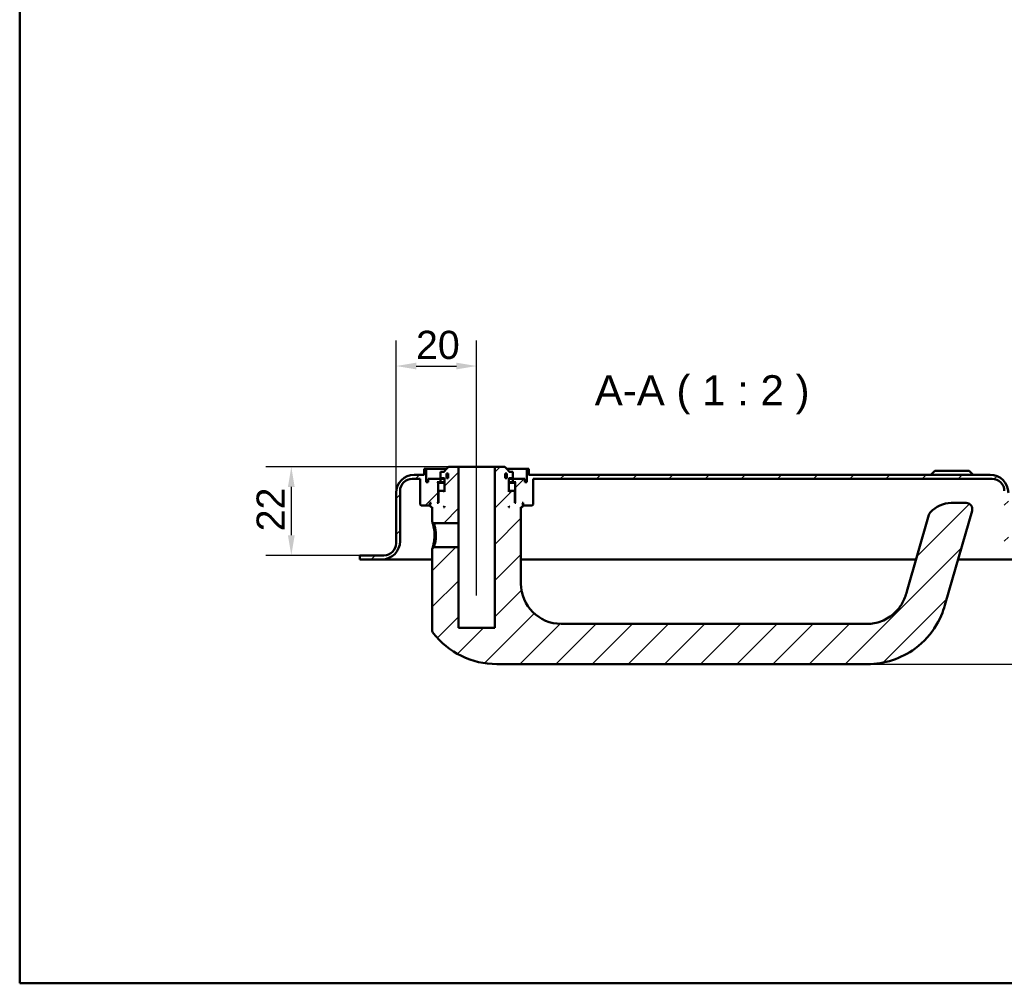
# Model space of a CAD drawing. Header units: millimetres. Extents: x 20 to 833, y 20 to 574.
# Tile 1 of 8: x 20 to 264, y 20 to 259. Entities that reach past the tile are written whole.
import ezdxf

# ---------------------------------------------------------------- set-up
doc = ezdxf.new("R2010")
doc.units = ezdxf.units.MM
doc.header["$LTSCALE"] = 2
for name, color, linetype, lineweight in [('Bemaßungen(DIN)', 7, 'Continuous', 25), ('Mittellinie(DIN)', 7, 'Continuous', 25), ('Sichtbare Kanten(DIN)', 7, 'Continuous', 50), ('Skizziergeometrie(DIN)', 7, 'Continuous', 50), ('Symbole(DIN)', 7, 'Continuous', 25)]:
    doc.layers.add(name, color=color, linetype=linetype, lineweight=lineweight)
doc.layers.add('Schraffur', color=179, linetype='Continuous', lineweight=9, true_color=0x1e1e47)
doc.styles.add('Aktuell-DINGroßer Text', font='arial.ttf')
doc.styles.add('STANDARD-DIN~0', font='arial.ttf')
doc.dimstyles.new('CAD-LAN', dxfattribs={"dimscale": 2, "dimtxt": 3.5, "dimasz": 2.5, "dimexe": 3.175, "dimexo": 0, "dimgap": 0.8, "dimtad": 1, "dimrnd": 1e-08, "dimtxsty": 'STANDARD-DIN~0', "dimcen": 0.09, "dimdle": 10, "dimclrd": 250, "dimclre": 250, "dimclrt": 250, "dimadec": 0, "dimazin": 2, "dimtfac": 1, "dimtmove": 0, "dimatfit": 3, "dimfxl": 1, "dimtolj": 1, "dimtzin": 0, "dimlwd": 25, "dimlwe": 25, "dimarcsym": 0})

# ---------------------------------------------------------------- blocks, each defined once
blk = doc.blocks.new('Ränder Standardrahmen')
at = {"layer": 'Skizziergeometrie(DIN)', "flags": 128}
blk.add_lwpolyline([(10, 10), (10, 287), (410, 287), (410, 10), (10, 10)], dxfattribs=at)
blk = doc.blocks.new('*D25')
at = {"layer": 'Bemaßungen(DIN)', "color": 250, "linetype": 'Continuous', "lineweight": 25, "true_color": 0x3f3f3f, "transparency": 16777216}
for p, q in [((113.43, 141.73), (113.43, 179.58)), ((133.43, 153.23), (133.43, 179.58)), ((118.43, 173.23), (128.43, 173.23))]:
    blk.add_line(p, q, dxfattribs=at)
at = {"layer": 'Bemaßungen(DIN)', "color": 250, "linetype": 'Continuous', "true_color": 0x3f3f3f, "transparency": 16777216}
for points in [[(118.43, 174.06), (118.43, 172.4), (113.43, 173.23)], [(128.43, 174.06), (128.43, 172.4), (133.43, 173.23)]]:
    blk.add_solid(points, dxfattribs=at)
at = {"layer": 'Defpoints', "color": 0, "linetype": 'Continuous', "transparency": 16777216}
for p in [(133.43, 173.23), (133.43, 153.23), (113.43, 141.73)]:
    blk.add_point(p, dxfattribs=at)
at = {"layer": 'Bemaßungen(DIN)', "color": 250, "linetype": 'Continuous', "lineweight": 25, "true_color": 0x3f3f3f, "transparency": 16777216, "insert": (118.37, 181.98), "char_height": 7, "attachment_point": 1, "style": 'STANDARD-DIN~0'}
blk.add_mtext('\\A1;20', dxfattribs=at)
blk = doc.blocks.new('*D26')
at = {"layer": 'Bemaßungen(DIN)', "color": 250, "linetype": 'Continuous', "lineweight": 25, "true_color": 0x3f3f3f, "transparency": 16777216}
for p, q in [((126.43, 148.23), (81.08, 148.23)), ((87.43, 143.23), (87.43, 131.23)), ((104.43, 126.23), (81.08, 126.23))]:
    blk.add_line(p, q, dxfattribs=at)
at = {"layer": 'Bemaßungen(DIN)', "color": 250, "linetype": 'Continuous', "true_color": 0x3f3f3f, "transparency": 16777216}
for points in [[(86.59, 143.23), (88.26, 143.23), (87.43, 148.23)], [(86.59, 131.23), (88.26, 131.23), (87.43, 126.23)]]:
    blk.add_solid(points, dxfattribs=at)
at = {"layer": 'Defpoints', "color": 0, "linetype": 'Continuous', "transparency": 16777216}
for p in [(126.43, 148.23), (87.43, 126.23), (104.43, 126.23)]:
    blk.add_point(p, dxfattribs=at)
at = {"layer": 'Bemaßungen(DIN)', "color": 250, "linetype": 'Continuous', "lineweight": 25, "true_color": 0x3f3f3f, "transparency": 16777216, "insert": (78.8, 132.19), "char_height": 7, "attachment_point": 1, "rotation": 90, "style": 'STANDARD-DIN~0'}
blk.add_mtext('\\A1;22', dxfattribs=at)
blk = doc.blocks.new('*D27')
at = {"layer": 'Bemaßungen(DIN)', "color": 250, "linetype": 'Continuous', "lineweight": 25, "true_color": 0x3f3f3f, "transparency": 16777216}
for p, q in [((274.43, 125.23), (307.43, 125.23)), ((301.08, 104.23), (301.08, 120.23)), ((230.43, 99.23), (307.43, 99.23))]:
    blk.add_line(p, q, dxfattribs=at)
at = {"layer": 'Bemaßungen(DIN)', "color": 250, "linetype": 'Continuous', "true_color": 0x3f3f3f, "transparency": 16777216}
for points in [[(300.25, 120.23), (301.91, 120.23), (301.08, 125.23)], [(300.25, 104.23), (301.91, 104.23), (301.08, 99.23)]]:
    blk.add_solid(points, dxfattribs=at)
at = {"layer": 'Defpoints', "color": 0, "linetype": 'Continuous', "transparency": 16777216}
for p in [(274.43, 125.23), (301.08, 125.23), (230.43, 99.23)]:
    blk.add_point(p, dxfattribs=at)
at = {"layer": 'Bemaßungen(DIN)', "color": 250, "linetype": 'Continuous', "lineweight": 25, "true_color": 0x3f3f3f, "transparency": 16777216, "insert": (292.33, 107.16), "char_height": 7, "attachment_point": 1, "rotation": 90, "style": 'STANDARD-DIN~0'}
blk.add_mtext('\\A1;26', dxfattribs=at)

msp = doc.modelspace()

# ---------------------------------------------------------------- hatches: boundary and pattern name
at = {"layer": 'Schraffur'}
h = msp.add_hatch(dxfattribs=at)
h.set_pattern_fill('ANSI31', color=256, scale=50.8, style=0)
h.set_pattern_definition([(45, (0, 0), (-4.49013, 4.49013), [])])
edge = h.paths.add_edge_path()
edge.add_spline(control_points=[(122.4268, 107.5713), (122.4256, 107.4888), (122.4356, 107.3752), (122.5157, 107.1428), (122.5688, 107.0448), (122.6358, 106.9574)], knot_values=[-0.07374439, -0.07374439, -0.07374439, -0.07374439, -0.03304922, -0.03304922, 0, 0, 0, 0], degree=3, periodic=0)
edge.add_ellipse((138.4268, 119.2311), major_axis=(-15.791, -12.2737), ratio=1, start_angle=0, end_angle=52.1434)
edge.add_line((138.4268, 99.2311), (230.4268, 99.2311))
edge.add_spline(control_points=[(230.4268, 99.2311), (232.5365, 99.2311), (234.6439, 99.5735), (238.6548, 100.8854), (240.5473, 101.8516), (244.5311, 104.7738), (246.2697, 106.7912), (248.9033, 111.1372), (249.4122, 112.8818), (249.8656, 114.4631)], knot_values=[-1.63341139, -1.63341139, -1.63341139, -1.63341139, -1.29117939, -1.29117939, -0.94883282, -0.94883282, -0.49351106, -0.49351106, 0, 0, 0, 0], degree=3, periodic=0)
edge.add_line((249.8656, 114.4631), (256.419, 137.3177))
edge.add_ellipse((254.9771, 137.7311), major_axis=(1.4419, -0.4135), ratio=1, start_angle=0, end_angle=106)
edge.add_line((254.9771, 139.2311), (251.2737, 139.2311))
edge.add_ellipse((251.2737, 132.2311), major_axis=(0, 7), ratio=1, start_angle=0, end_angle=48.30264)
edge.add_ellipse((247.167, 135.8897), major_axis=(-1.12, 0.9978), ratio=1, start_angle=0, end_angle=25.69736)
edge.add_line((245.7251, 136.3031), (240.253, 117.2195))
edge.add_spline(control_points=[(240.253, 117.2195), (239.9684, 116.2269), (239.5934, 115.2516), (238.7745, 113.8124), (238.1782, 112.8797), (236.2329, 111.0747), (235.151, 110.3795), (232.7445, 109.4245), (231.519, 109.2311), (230.4268, 109.2311)], knot_values=[-1.5570511, -1.5570511, -1.5570511, -1.5570511, -0.98479747, -0.98479747, -0.63926316, -0.63926316, -0.32765966, -0.32765966, 0, 0, 0, 0], degree=3, periodic=0)
edge.add_line((230.4268, 109.2311), (154.4268, 109.2311))
edge.add_ellipse((154.4268, 119.2311), major_axis=(0, -10), ratio=1, start_angle=270, end_angle=360, ccw=False)
edge.add_line((144.4268, 119.2311), (144.4268, 138.2311))
edge.add_line((144.4268, 138.2311), (144.7268, 138.2311))
edge.add_line((144.7268, 138.2311), (144.9268, 138.4311))
edge.add_line((144.9268, 138.4311), (144.9268, 139.0311))
edge.add_line((144.9268, 139.0311), (144.7268, 139.2311))
edge.add_line((144.7268, 139.2311), (145.0268, 139.2311))
edge.add_line((145.0268, 139.2311), (145.0268, 138.7311))
edge.add_line((145.0268, 138.7311), (145.1268, 138.6311))
edge.add_line((145.1268, 138.6311), (147.2268, 138.6311))
edge.add_line((147.2268, 138.6311), (147.4268, 138.8311))
edge.add_line((147.4268, 138.8311), (147.4268, 145.2311))
edge.add_line((147.4268, 145.2311), (261.4268, 145.2311))
edge.add_ellipse((261.4268, 142.2311), major_axis=(0, 3), ratio=1, start_angle=270, end_angle=360, ccw=False)
edge.add_line((264.4268, 142.2311), (264.4268, 129.7311))
edge.add_ellipse((268.9268, 129.7311), major_axis=(-4.5, 0), ratio=1, start_angle=0, end_angle=90)
edge.add_line((268.9268, 125.2311), (274.4268, 125.2311))
edge.add_line((274.4268, 125.2311), (274.4268, 126.2311))
edge.add_line((274.4268, 126.2311), (268.4268, 126.2311))
edge.add_ellipse((268.4268, 129.2311), major_axis=(0, -3), ratio=1, start_angle=270, end_angle=360, ccw=False)
edge.add_line((265.4268, 129.2311), (265.4268, 141.7311))
edge.add_ellipse((260.9268, 141.7311), major_axis=(4.5, 0), ratio=1, start_angle=0, end_angle=90)
edge.add_line((260.9268, 146.2311), (146.4268, 146.2311))
edge.add_line((146.4268, 146.2311), (146.4268, 147.7311))
edge.add_line((146.4268, 147.7311), (145.9268, 147.7311))
edge.add_line((145.9268, 147.7311), (145.9268, 144.4311))
edge.add_line((145.9268, 144.4311), (145.4268, 144.4311))
edge.add_line((145.4268, 144.4311), (145.4268, 145.2311))
edge.add_line((145.4268, 145.2311), (142.4268, 145.2311))
edge.add_line((142.4268, 145.2311), (142.4268, 144.4311))
edge.add_line((142.4268, 144.4311), (143.1768, 144.4311))
edge.add_line((143.1768, 144.4311), (142.9768, 144.2311))
edge.add_line((142.9768, 144.2311), (142.9768, 139.4311))
edge.add_line((142.9768, 139.4311), (143.1768, 139.2311))
edge.add_line((143.1768, 139.2311), (142.9268, 139.2311))
edge.add_line((142.9268, 139.2311), (142.9268, 142.0311))
edge.add_line((142.9268, 142.0311), (142.7268, 142.2311))
edge.add_line((142.7268, 142.2311), (141.6268, 142.2311))
edge.add_line((141.6268, 142.2311), (141.4268, 142.0311))
edge.add_line((141.4268, 142.0311), (141.4268, 145.4311))
edge.add_line((141.4268, 145.4311), (142.3935, 145.4311))
edge.add_line((142.3935, 145.4311), (142.3935, 146.9311))
edge.add_line((142.3935, 146.9311), (141.4268, 146.9311))
edge.add_line((141.4268, 146.9311), (141.4268, 147.2311))
edge.add_line((141.4268, 147.2311), (140.4268, 148.2311))
edge.add_line((140.4268, 148.2311), (137.9268, 148.2311))
edge.add_line((137.9268, 148.2311), (137.9268, 108.2311))
edge.add_line((137.9268, 108.2311), (128.9268, 108.2311))
edge.add_line((128.9268, 108.2311), (128.9268, 128.2311))
edge.add_line((128.9268, 128.2311), (122.7982, 128.2311))
edge.add_spline(control_points=[(122.7982, 128.2311), (122.7366, 128.171), (122.6748, 128.1111), (122.5508, 127.991), (122.4886, 127.9307), (122.4268, 127.8704)], knot_values=[-0.05180339, -0.05180339, -0.05180339, -0.05180339, -0.02598799, -0.02598799, 0, 0, 0, 0], degree=3, periodic=0)
edge.add_line((122.4268, 127.8704), (122.4268, 107.5713))
h.paths.add_polyline_path([(140.5268, 146.5311), (140.8909, 146.5311), (140.8909, 145.4311), (140.5268, 145.4311)], flags=0)
h.paths.add_polyline_path([(141.4268, 138.4311), (141.6268, 138.2311), (141.4268, 138.2311)], flags=0)
edge = h.paths.add_edge_path()
edge.add_ellipse((110.4268, 129.2311), major_axis=(3, 0), ratio=1, start_angle=270, end_angle=360)
edge.add_line((113.4268, 129.2311), (113.4268, 141.7311))
edge.add_ellipse((117.9268, 141.7311), major_axis=(0, 4.5), ratio=1, start_angle=0, end_angle=90, ccw=False)
edge.add_line((117.9268, 146.2311), (120.4268, 146.2311))
edge.add_line((120.4268, 146.2311), (120.4268, 147.7311))
edge.add_line((120.4268, 147.7311), (120.9268, 147.7311))
edge.add_line((120.9268, 147.7311), (120.9268, 144.4311))
edge.add_line((120.9268, 144.4311), (121.4268, 144.4311))
edge.add_line((121.4268, 144.4311), (121.4268, 145.2311))
edge.add_line((121.4268, 145.2311), (124.4268, 145.2311))
edge.add_line((124.4268, 145.2311), (124.4268, 144.4311))
edge.add_line((124.4268, 144.4311), (123.6768, 144.4311))
edge.add_line((123.6768, 144.4311), (123.8768, 144.2311))
edge.add_line((123.8768, 144.2311), (123.8768, 139.4311))
edge.add_line((123.8768, 139.4311), (123.6768, 139.2311))
edge.add_line((123.6768, 139.2311), (123.9268, 139.2311))
edge.add_line((123.9268, 139.2311), (123.9268, 142.0311))
edge.add_line((123.9268, 142.0311), (124.1268, 142.2311))
edge.add_line((124.1268, 142.2311), (125.2268, 142.2311))
edge.add_line((125.2268, 142.2311), (125.4268, 142.0311))
edge.add_line((125.4268, 142.0311), (125.4268, 145.4311))
edge.add_line((125.4268, 145.4311), (124.4601, 145.4311))
edge.add_line((124.4601, 145.4311), (124.4601, 146.9311))
edge.add_line((124.4601, 146.9311), (125.4268, 146.9311))
edge.add_line((125.4268, 146.9311), (125.4268, 147.2311))
edge.add_line((125.4268, 147.2311), (126.4268, 148.2311))
edge.add_line((126.4268, 148.2311), (128.9268, 148.2311))
edge.add_line((128.9268, 148.2311), (128.9268, 134.2311))
edge.add_line((128.9268, 134.2311), (122.7993, 134.2311))
edge.add_spline(control_points=[(122.7993, 134.2311), (122.7378, 134.2913), (122.676, 134.3512), (122.552, 134.4714), (122.4898, 134.5316), (122.4268, 134.5919)], knot_values=[-0.05197405, -0.05197405, -0.05197405, -0.05197405, -0.02615171, -0.02615171, -0.00016468, -0.00016468, -0.00016468, -0.00016468], degree=3, periodic=0)
edge.add_line((122.4268, 134.5919), (122.4268, 138.2311))
edge.add_line((122.4268, 138.2311), (122.1268, 138.2311))
edge.add_line((122.1268, 138.2311), (121.9268, 138.4311))
edge.add_line((121.9268, 138.4311), (121.9268, 139.0311))
edge.add_line((121.9268, 139.0311), (122.1268, 139.2311))
edge.add_line((122.1268, 139.2311), (121.8268, 139.2311))
edge.add_line((121.8268, 139.2311), (121.8268, 138.7311))
edge.add_line((121.8268, 138.7311), (121.7268, 138.6311))
edge.add_line((121.7268, 138.6311), (119.6268, 138.6311))
edge.add_line((119.6268, 138.6311), (119.4268, 138.8311))
edge.add_line((119.4268, 138.8311), (119.4268, 145.2311))
edge.add_line((119.4268, 145.2311), (117.4268, 145.2311))
edge.add_ellipse((117.4268, 142.2311), major_axis=(-3, 0), ratio=1, start_angle=270, end_angle=360)
edge.add_line((114.4268, 142.2311), (114.4268, 129.7311))
edge.add_ellipse((109.9268, 129.7311), major_axis=(0, -4.5), ratio=1, start_angle=0, end_angle=90, ccw=False)
edge.add_line((109.9268, 125.2311), (104.4268, 125.2311))
edge.add_line((104.4268, 125.2311), (104.4268, 126.2311))
edge.add_line((104.4268, 126.2311), (110.4268, 126.2311))
h.paths.add_polyline_path([(125.2268, 138.2311), (125.4268, 138.4311), (125.4268, 138.2311)], flags=0)
h.paths.add_polyline_path([(125.9627, 146.5311), (126.3268, 146.5311), (126.3268, 145.4311), (125.9627, 145.4311)], flags=0)

# ---------------------------------------------------------------- linework, layer by layer
at = {"layer": 'Mittellinie(DIN)', "linetype": 'Continuous'}
msp.add_line((133.4268, 116.2311), (133.4268, 153.2311), dxfattribs=at)
at = {"layer": 'Sichtbare Kanten(DIN)'}
for p, q in [((120.9268, 147.7311), (120.4268, 147.7311)), ((120.4268, 147.7311), (120.4268, 146.2311)), ((120.9268, 144.4311), (120.9268, 147.7311)), ((120.9268, 147.7311), (125.9268, 147.7311)), ((125.4268, 146.9311), (124.4601, 146.9311)), ((124.4601, 146.9311), (124.4601, 145.4311)), ((126.4268, 148.2311), (125.4268, 147.2311)), ((125.4268, 147.2311), (125.4268, 146.9311)), ((128.9268, 148.2311), (126.4268, 148.2311)), ((128.9268, 134.2311), (128.9268, 148.2311)), ((128.9268, 148.2311), (137.9268, 148.2311)), ((140.4268, 148.2311), (137.9268, 148.2311)), ((137.9268, 148.2311), (137.9268, 108.2311)), ((141.4268, 147.2311), (140.4268, 148.2311)), ((140.9268, 147.7311), (145.9268, 147.7311)), ((141.4268, 146.9311), (141.4268, 147.2311)), ((142.3935, 146.9311), (141.4268, 146.9311)), ((142.3935, 145.4311), (142.3935, 146.9311)), ((146.4268, 147.7311), (145.9268, 147.7311)), ((145.9268, 147.7311), (145.9268, 144.4311)), ((146.4268, 146.2311), (146.4268, 147.7311)), ((247.1768, 147.2311), (246.1768, 146.2311)), ((247.1768, 147.2311), (255.6768, 147.2311)), ((255.6768, 147.2311), (256.6768, 146.2311)), ((117.4268, 145.2311), (119.4268, 145.2311)), ((120.4268, 146.2311), (117.9268, 146.2311)), ((119.4268, 145.2311), (119.4268, 138.8311)), ((121.4268, 144.4311), (120.9268, 144.4311)), ((124.4268, 145.2311), (121.4268, 145.2311)), ((121.4268, 145.2311), (121.4268, 144.4311)), ((123.8768, 144.2311), (123.6768, 144.4311)), ((123.6768, 144.4311), (124.4268, 144.4311)), ((123.8768, 139.4311), (123.8768, 144.2311)), ((123.8768, 144.2311), (125.4268, 144.2311)), ((124.4268, 144.4311), (124.4268, 145.2311)), ((124.4268, 145.2311), (125.4268, 145.2311)), ((125.4268, 144.4311), (124.4268, 144.4311)), ((124.4601, 145.4311), (125.4268, 145.4311)), ((125.4268, 145.4311), (125.4268, 142.0311)), ((125.9627, 146.5311), (126.3268, 146.5311)), ((125.9627, 145.4311), (125.9627, 146.5311)), ((126.3268, 145.4311), (125.9627, 145.4311)), ((126.3268, 146.5311), (126.3268, 145.4311)), ((140.5268, 146.5311), (140.8909, 146.5311)), ((140.5268, 145.4311), (140.5268, 146.5311)), ((140.8909, 145.4311), (140.5268, 145.4311)), ((140.8909, 146.5311), (140.8909, 145.4311)), ((141.4268, 142.0311), (141.4268, 145.4311)), ((141.4268, 145.4311), (142.3935, 145.4311)), ((141.4268, 145.2311), (142.4268, 145.2311)), ((142.4268, 144.4311), (141.4268, 144.4311)), ((141.4268, 144.2311), (142.9768, 144.2311)), ((145.4268, 145.2311), (142.4268, 145.2311)), ((142.4268, 145.2311), (142.4268, 144.4311)), ((142.4268, 144.4311), (143.1768, 144.4311)), ((143.1768, 144.4311), (142.9768, 144.2311)), ((142.9768, 144.2311), (142.9768, 139.4311)), ((145.4268, 144.4311), (145.4268, 145.2311)), ((145.9268, 144.4311), (145.4268, 144.4311)), ((260.9268, 146.2311), (146.4268, 146.2311)), ((147.4268, 138.8311), (147.4268, 145.2311)), ((147.4268, 145.2311), (261.4268, 145.2311)), ((114.4268, 129.7311), (114.4268, 142.2311)), ((124.1268, 142.2311), (123.9268, 142.0311)), ((123.9268, 142.0311), (123.9268, 139.2311)), ((125.2268, 142.2311), (124.1268, 142.2311)), ((125.4268, 142.0311), (125.2268, 142.2311)), ((125.4268, 142.2311), (125.2268, 142.2311)), ((141.6268, 142.2311), (141.4268, 142.0311)), ((141.6268, 142.2311), (141.4268, 142.2311)), ((142.7268, 142.2311), (141.6268, 142.2311)), ((142.9268, 142.0311), (142.7268, 142.2311)), ((142.9268, 139.2311), (142.9268, 142.0311)), ((113.4268, 141.7311), (113.4268, 129.2311)), ((123.6768, 139.2311), (123.8768, 139.4311)), ((123.9268, 139.4311), (123.8768, 139.4311)), ((142.9768, 139.4311), (142.9268, 139.4311)), ((142.9768, 139.4311), (143.1768, 139.2311)), ((119.4268, 138.8311), (119.6268, 138.6311)), ((119.6268, 138.6311), (121.7268, 138.6311)), ((121.7268, 138.6311), (121.8268, 138.7311)), ((121.7268, 138.6311), (121.9268, 138.6311)), ((121.8268, 138.7311), (121.8268, 139.2311)), ((121.8268, 139.2311), (122.1268, 139.2311)), ((121.9268, 138.7311), (121.8268, 138.7311)), ((122.1268, 139.2311), (121.9268, 139.0311)), ((121.9268, 139.0311), (121.9268, 138.4311)), ((121.9268, 138.4311), (122.1268, 138.2311)), ((122.1268, 138.2311), (122.4268, 138.2311)), ((122.4268, 138.2311), (122.4268, 134.5919)), ((123.9268, 139.2311), (123.6768, 139.2311)), ((125.2268, 138.2311), (125.4268, 138.4311)), ((125.4268, 138.2311), (125.2268, 138.2311)), ((125.4268, 138.4311), (125.4268, 138.2311)), ((141.4268, 138.4311), (141.6268, 138.2311)), ((141.4268, 138.2311), (141.4268, 138.4311)), ((141.6268, 138.2311), (141.4268, 138.2311)), ((143.1768, 139.2311), (142.9268, 139.2311)), ((144.4268, 119.2311), (144.4268, 138.2311)), ((144.4268, 138.2311), (144.7268, 138.2311)), ((144.9268, 139.0311), (144.7268, 139.2311)), ((144.7268, 139.2311), (145.0268, 139.2311)), ((144.7268, 138.2311), (144.9268, 138.4311)), ((144.9268, 138.4311), (144.9268, 139.0311)), ((145.0268, 138.7311), (144.9268, 138.7311)), ((144.9268, 138.6311), (145.1268, 138.6311)), ((145.0268, 139.2311), (145.0268, 138.7311)), ((145.0268, 138.7311), (145.1268, 138.6311)), ((145.1268, 138.6311), (147.2268, 138.6311)), ((147.2268, 138.6311), (147.4268, 138.8311)), ((249.8656, 114.4631), (256.419, 137.3177)), ((254.9771, 139.2311), (251.2737, 139.2311)), ((122.4276, 134.5919), (122.7996, 134.2314)), ((245.7251, 136.3031), (240.253, 117.2195)), ((122.7993, 134.2311), (128.9268, 134.2311)), ((128.9268, 134.2311), (128.9268, 128.2311)), ((122.7984, 128.2309), (122.4264, 127.8704)), ((122.4268, 127.8704), (122.4268, 107.5713)), ((128.9268, 128.2311), (122.7982, 128.2311)), ((128.9268, 108.2311), (128.9268, 128.2311)), ((110.4268, 126.2311), (104.4268, 126.2311)), ((104.4268, 126.2311), (104.4268, 125.2311)), ((104.4268, 125.2311), (109.9268, 125.2311)), ((109.9268, 125.2311), (121.4268, 125.2311)), ((121.4268, 125.2311), (122.4268, 125.2311)), ((144.4268, 125.2311), (242.5503, 125.2311)), ((252.9533, 125.2311), (257.4268, 125.2311)), ((257.4268, 125.2311), (268.9268, 125.2311)), ((137.9268, 108.2311), (128.9268, 108.2311)), ((230.4268, 109.2311), (154.4268, 109.2311)), ((138.4268, 99.2311), (230.4268, 99.2311))]:
    msp.add_line(p, q, dxfattribs=at)
for centre, radius, start, end in [((117.9268, 141.7311), 4.5, 90, 180), ((117.4268, 142.2311), 3, 90, 180), ((260.9268, 141.7311), 4.5, 0, 90), ((261.4268, 142.2311), 3, 0, 90), ((247.167, 135.8897), 1.5, 138.30264, 164), ((251.2737, 132.2311), 7, 90, 138.30264), ((254.9771, 137.7311), 1.5, 344, 90), ((109.9268, 129.7311), 4.5, 270, 0), ((110.4268, 129.2311), 3, 270, 0), ((154.4268, 119.2311), 10, 180, 270), ((138.4268, 119.2311), 20, 217.8566, 270)]:
    msp.add_arc(centre, radius, start, end, dxfattribs=at)
for points, knots in [([(122.4276, 134.5919), (122.4279, 134.5916), (122.451, 134.5204), (122.5436, 134.2247), (122.7841, 133.3591), (122.9905, 132.2404), (122.992, 131.2313), (122.992, 131.2312), (122.992, 131.2312), (122.992, 131.2311)], [-0.528559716, -0.528559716, -0.528559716, -0.528559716, -0.453229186, -0.33992189, -0.302152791, 0, 0, 0, 0.000020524, 0.000020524, 0.000020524, 0.000020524]), ([(123.3447, 131.2311), (123.3447, 131.2312), (123.3447, 131.2312), (123.3447, 131.2313), (123.3432, 132.1319), (123.1659, 133.0188), (123.0086, 133.5752), (122.9889, 133.6448), (122.9695, 133.7095), (122.9513, 133.7691), (122.8965, 133.9477), (122.8518, 134.079), (122.8258, 134.1547), (122.8085, 134.2053), (122.7996, 134.2311), (122.7993, 134.2311)], [2.115048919, 2.115048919, 2.115048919, 2.115048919, 2.115069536, 2.115069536, 2.115069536, 2.417222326, 2.417222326, 2.417222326, 2.454991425, 2.454991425, 2.454991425, 2.568298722, 2.568298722, 2.568298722, 2.643879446, 2.643879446, 2.643879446, 2.643879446]), ([(122.992, 131.2311), (122.9928, 130.7266), (122.9033, 129.7103), (122.633, 128.5186), (122.4544, 127.9563), (122.4266, 127.8707), (122.4264, 127.8704)], [-2.115049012, -2.115049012, -2.115049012, -2.115049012, -1.96399314, -1.812916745, -1.661840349, -1.586506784, -1.586506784, -1.586506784, -1.586506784]), ([(122.7982, 128.2311), (122.7984, 128.2311), (122.8074, 128.2568), (122.8248, 128.307), (122.8598, 128.4079), (122.9288, 128.6084), (123.0069, 128.8864), (123.0849, 129.1644), (123.172, 129.5189), (123.2371, 129.9229), (123.3023, 130.3268), (123.3454, 130.7808), (123.3447, 131.2311)], [3.701568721, 3.701568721, 3.701568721, 3.701568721, 3.776909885, 3.776909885, 3.776909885, 3.927986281, 3.927986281, 3.927986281, 4.079062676, 4.079062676, 4.079062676, 4.230118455, 4.230118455, 4.230118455, 4.230118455]), ([(240.253, 117.2195), (239.9684, 116.2269), (239.5934, 115.2516), (238.7745, 113.8124), (238.1782, 112.8797), (236.2329, 111.0747), (235.151, 110.3795), (232.7445, 109.4245), (231.519, 109.2311), (230.4268, 109.2311)], [-1.5570511, -1.5570511, -1.5570511, -1.5570511, -0.98479747, -0.98479747, -0.63926316, -0.63926316, -0.32765966, -0.32765966, 0, 0, 0, 0]), ([(230.4268, 99.2311), (232.5365, 99.2311), (234.6439, 99.5735), (238.6548, 100.8854), (240.5473, 101.8516), (244.5311, 104.7738), (246.2697, 106.7912), (248.9033, 111.1372), (249.4122, 112.8818), (249.8656, 114.4631)], [-1.63341139, -1.63341139, -1.63341139, -1.63341139, -1.29117939, -1.29117939, -0.94883282, -0.94883282, -0.49351106, -0.49351106, 0, 0, 0, 0]), ([(122.4256, 107.5713), (122.4256, 107.4888), (122.4356, 107.3752), (122.5157, 107.1428), (122.5688, 107.0448), (122.6361, 106.9576)], [-0.0737443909, -0.0737443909, -0.0737443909, -0.0737443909, -0.0330492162, -0.0330492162, 0, 0, 0, 0])]:
    msp.add_open_spline(points, degree=3, knots=knots, dxfattribs=at)

# ---------------------------------------------------------------- block references
at = {"xscale": 2, "yscale": 2, "zscale": 2}
msp.add_blockref('Ränder Standardrahmen', (0, 0), dxfattribs=at)

# ---------------------------------------------------------------- texts
at = {"layer": 'Symbole(DIN)', "color": 7, "insert": (162.7546, 161.2311), "char_height": 7.4676, "attachment_point": 7, "style": 'Aktuell-DINGroßer Text'}
msp.add_mtext('A-A ( 1 : 2 )', dxfattribs=at)

# ---------------------------------------------------------------- dimensions: what is measured, and where the dimension line sits
at = {"layer": 'Bemaßungen(DIN)', "color": 250, "linetype": 'Continuous', "lineweight": 25, "true_color": 0x3f3f3f}
for base, p1, p2, angle, picture, middle in [((133.4268, 173.2311), (113.4268, 141.7311), (133.4268, 153.2311), 180, '*D25', (123.4268, 173.2311)), ((87.4268, 126.2311), (126.4268, 148.2311), (104.4268, 126.2311), 90, '*D26', (87.4268, 137.2311)), ((301.0786, 125.2311), (230.4268, 99.2311), (274.4268, 125.2311), 270, '*D27', (301.0786, 112.2311))]:
    dim = msp.add_linear_dim(base=base, p1=p1, p2=p2, angle=angle, dimstyle='CAD-LAN', override={"dimgap": 0.8, "dimdec": 2, "dimtol": 0, "dimlim": 0, "dimtp": 0, "dimtm": 0, "dimtdec": 2, "dimtofl": 0, "dimatfit": 1}, dxfattribs=at)
    dim.commit()
    dim.dimension.update_dxf_attribs({"geometry": picture, "text_midpoint": middle, "dimtype": 160})

doc.saveas('drawing.dxf')
